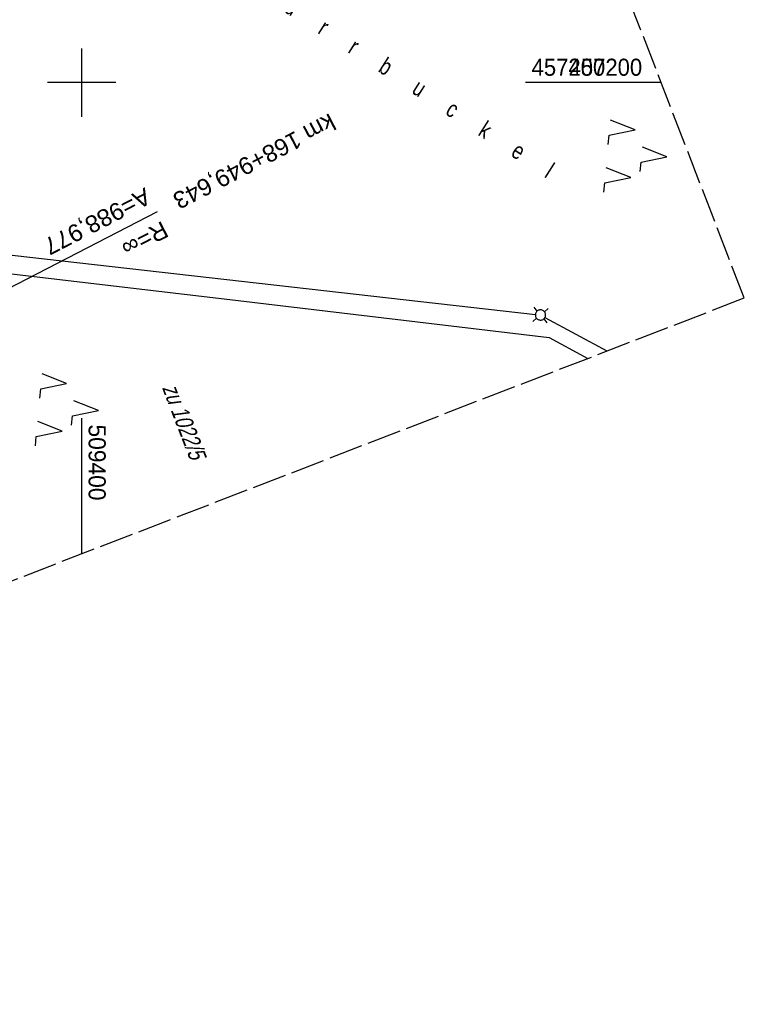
# Model space of a CAD drawing. Extents: x 508896 to 509497, y 457065 to 458031.
# Tile 5 of 45: x 509391 to 509497, y 457065 to 457209. Entities that reach past the tile are written whole.
import ezdxf
from ezdxf.enums import TextEntityAlignment as Align

# ---------------------------------------------------------------- set-up
doc = ezdxf.new("R2010")
doc.units = 0
doc.header["$LTSCALE"] = 10
doc.header["$MEASUREMENT"] = 0
doc.linetypes.add('LT00', pattern=[0])
doc.linetypes.add('LT14', pattern=[0.6, 0.5, -0.1])
doc.layers.get('0').update_dxf_attribs({"linetype": 'LT00'})
doc.layers.add('-BLATT_113-RAND', color=7, linetype='LT14', plot=False)
for name, color, linetype in [('-EL-93-1', 250, 'LT00'), ('DFK_BES-NAME', 255, 'LT00'), ('DFK_FLUR_NR', 250, 'LT00'), ('DFK_GZPKT', 250, 'LT00'), ('DFK_KATASTER', 250, 'LT00'), ('DFK_NUTZUNG', 250, 'LT00'), ('DFK_TOPO-ANL', 252, 'LT00'), ('V113_RASTER', 250, 'LT00'), ('V114_RASTER', 250, 'LT00')]:
    doc.layers.add(name, color=color, linetype=linetype)
doc.styles.add('Arial', font='ARIAL.TTF')
doc.styles.get("Standard").update_dxf_attribs({"font": 'ARIAL.TTF'})

# ---------------------------------------------------------------- blocks, each defined once
blk = doc.blocks.new('SYMB7030')
at = {"color": 0, "linetype": 'ByBlock'}
for p, q in [((-0.353695, 0.353695), (-0.697, 0.697)), ((0.353695, 0.353695), (0.697, 0.697)), ((-0.353695, -0.353695), (-0.697, -0.697)), ((0.353695, -0.353695), (0.697, -0.697))]:
    blk.add_line(p, q, dxfattribs=at)
for points in [[(-0.031408, 0.499213), (-0.093728, 0.49134), (-0.15457, 0.475719), (-0.212975, 0.452595), (-0.268021, 0.422333), (-0.31884, 0.385411), (-0.36463, 0.342411), (-0.40467, 0.29401), (-0.438329, 0.240973), (-0.465074, 0.184136), (-0.484486, 0.124395), (-0.496256, 0.062692), (-0.5002, 0)], [(-0.5002, 0), (-0.496256, -0.062692), (-0.484486, -0.124395), (-0.465074, -0.184136), (-0.438329, -0.240973), (-0.404671, -0.29401), (-0.36463, -0.342411), (-0.31884, -0.385411), (-0.268021, -0.422333), (-0.212975, -0.452595), (-0.15457, -0.475719), (-0.093728, -0.49134), (-0.031408, -0.499213), (0.031408, -0.499213), (0.093728, -0.49134), (0.15457, -0.475719), (0.212975, -0.452595), (0.268021, -0.422333), (0.31884, -0.385411), (0.36463, -0.342411), (0.404671, -0.29401), (0.438329, -0.240973), (0.465075, -0.184136), (0.484486, -0.124395), (0.496256, -0.062692), (0.500201, 0)], [(0.5002, 0), (0.496256, 0.062692), (0.484485, 0.124395), (0.465074, 0.184136), (0.438329, 0.240973), (0.40467, 0.29401), (0.36463, 0.34241), (0.31884, 0.385411), (0.268021, 0.422333), (0.212975, 0.452595), (0.15457, 0.475719), (0.093728, 0.49134), (0.031408, 0.499213), (-0.031408, 0.499213)]]:
    blk.add_lwpolyline(points, dxfattribs=at)
blk = doc.blocks.new('SYMB7221')
at = {"color": 0, "linetype": 'ByBlock'}
for p, q in [((0, 0.435), (-0.11, 0.065)), ((0.11, 0.065), (0, 0.435)), ((0.25, 0.065), (0.11, 0.065)), ((-0.35, -0.065), (-0.46, -0.435)), ((0.35, -0.065), (0.24, -0.435))]:
    blk.add_line(p, q, dxfattribs=at)
for points in [[(-0.1, -0.435), (-0.24, -0.435), (-0.35, -0.065)], [(0.6, -0.435), (0.46, -0.435), (0.35, -0.065)]]:
    blk.add_lwpolyline(points, dxfattribs=at)

msp = doc.modelspace()

# ---------------------------------------------------------------- linework, layer by layer
at = {"layer": '-BLATT_113-RAND'}
msp.add_lwpolyline([(508896.03, 457928.01), (509229.23, 457065.1), (509496.96, 457168.48), (509163.77, 458031.39), (508896.03, 457928.01)], dxfattribs=at)
at = {"layer": '-EL-93-1'}
msp.add_line((509356.02, 457152.65), (509411.08, 457181.15), dxfattribs=at)
at = {"layer": 'DFK_KATASTER'}
for p, q in [((509363.62, 457177.69), (509466.39, 457166.07)), ((509467.79, 457165.63), (509476.86, 457160.72))]:
    msp.add_line(p, q, dxfattribs=at)
at = {"layer": 'DFK_TOPO-ANL'}
for p, q in [((509364.29, 457174.98), (509422.89, 457168.11)), ((509422.89, 457168.11), (509468.42, 457162.7)), ((509468.42, 457162.7), (509474.07, 457159.64))]:
    msp.add_line(p, q, dxfattribs=at)
at = {"layer": 'V113_RASTER'}
for p, q in [((509400, 457195), (509400, 457205)), ((509405, 457200), (509395, 457200)), ((509484.79, 457200), (509464.94, 457200)), ((509400, 457131.04), (509400, 457150.89))]:
    msp.add_line(p, q, dxfattribs=at)
at = {"layer": 'V114_RASTER'}
for p, q in [((509400, 457195), (509400, 457205)), ((509405, 457200), (509395, 457200)), ((509405, 457200), (509395, 457200)), ((509484.79, 457200), (509470.35, 457200))]:
    msp.add_line(p, q, dxfattribs=at)

# ---------------------------------------------------------------- block references
at = {"layer": 'DFK_GZPKT', "xscale": 1.500000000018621, "yscale": 1.5, "zscale": 1.5, "rotation": 264.7377099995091}
msp.add_blockref('SYMB7030', (509467.13, 457165.99), dxfattribs=at)
at = {"layer": 'DFK_NUTZUNG', "xscale": 10.00000000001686, "yscale": 10, "zscale": 10, "rotation": 264.7377100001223}
for p in [(509481.3, 457189.53), (509398.1, 457152.4)]:
    msp.add_blockref('SYMB7221', p, dxfattribs=at)

# ---------------------------------------------------------------- texts
at = {"layer": '-EL-93-1', "style": 'Arial'}
msp.add_text('km 168+949,643   ', height=2.5, rotation=207.3623, dxfattribs=at).set_placement((509411.08, 457181.14), align=Align.MIDDLE_RIGHT)
msp.add_text('A=988,977', height=2.5, rotation=207.3623, dxfattribs=at).set_placement((509410.39, 457182.47), align=Align.TOP_LEFT)
msp.add_text('R=∞', height=2.5, rotation=207.3623, dxfattribs=at).set_placement((509411.77, 457179.81))
at = {"layer": 'DFK_BES-NAME', "width": 0.75}
msp.add_text('D      ü      r      r      b      u      c      k      e      l', height=2.5, rotation=327.5698, dxfattribs=at).set_placement((509424.2, 457213.78))
at = {"layer": 'DFK_FLUR_NR', "oblique": 13.754, "width": 0.75}
msp.add_text('zu 1022/5', height=2.5, rotation=291.1131, dxfattribs=at).set_placement((509411.72, 457155.35))
at = {"layer": 'V113_RASTER'}
for s, rotation, width, p in [(' 457200', -0.0012, 0.924, (509464.94, 457201)), (' 509400', -90.0012, 0.955, (509401, 457150.89))]:
    msp.add_text(s, height=2.5, rotation=rotation, dxfattribs=dict(at, width=width)).set_placement(p)
at = {"layer": 'V114_RASTER', "width": 0.924}
msp.add_text(' 457200', height=2.5, rotation=0.0001, dxfattribs=at).set_placement((509470.35, 457201))

doc.saveas('drawing.dxf')
